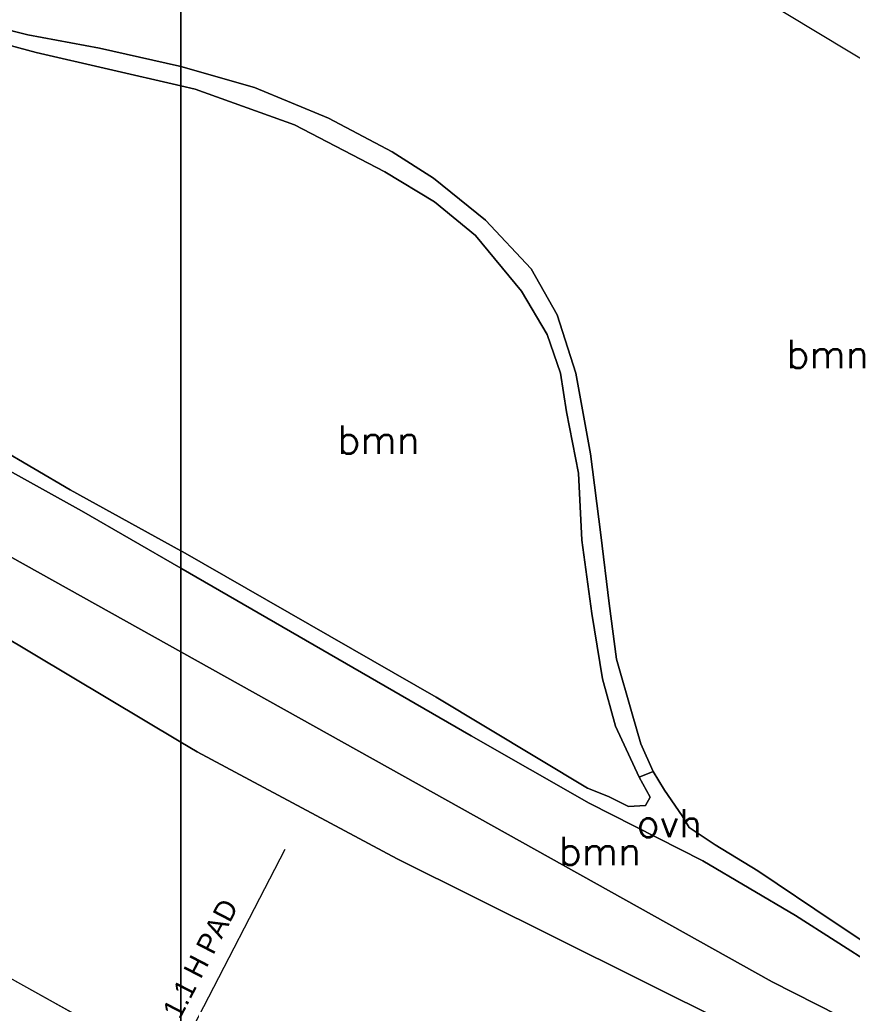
# Model space of a CAD drawing. Header units: millimetres. Extents: x 129727 to 131402, y 399018 to 399724.
# Tile 22 of 60: x 129986 to 130059, y 399451 to 399538. Entities that reach past the tile are written whole.
import ezdxf
from ezdxf.enums import TextEntityAlignment as Align

# ---------------------------------------------------------------- set-up
doc = ezdxf.new("R2010")
doc.units = ezdxf.units.MM
doc.layers.add('EWD-EM-NW-MATEN', color=1, linetype='Continuous', lineweight=25)
for name, color, linetype in [('HTI_grens RWS', 162, 'FENCELINE1'), ('MDI-VL-BEPLANTING', 7, 'Continuous'), ('MDI-VL-GRAS', 7, 'Continuous'), ('MDI-VL-TALUD', 7, 'Continuous'), ('MDI-VL-VERHARDING', 7, 'Continuous'), ('MDI-VL-WATER', 7, 'Continuous'), ('MDI-XX-BEPLANTING', 80, 'Continuous'), ('MDI-XX-DAMWAND', 252, 'Continuous'), ('MDI-XX-TALUD', 84, 'Continuous'), ('MDI-XX-TERREINAFSCH', 253, 'Continuous'), ('MDI-XX-VERHARDING', 30, 'Continuous')]:
    doc.layers.add(name, color=color, linetype=linetype)
doc.styles.add('ROMANS25', font='ROMANS.shx', dxfattribs={"height": 2.5})
doc.styles.add('rtw_iso', font='iso-rtw.shx')
doc.linetypes.add('FENCELINE1', pattern='A,6.35,-2.54,[133,ltypeshp.shx,S=2.54,R=0,X=-2.54,Y=0],-2.54,25.4', length=36.83)

msp = doc.modelspace()

# ---------------------------------------------------------------- linework, layer by layer
at = {"layer": 'EWD-EM-NW-MATEN'}
msp.add_line((130009.218, 399464.465), (129993.812, 399434.735), dxfattribs=at)
at = {"layer": 'HTI_grens RWS', "linetype": 'FENCELINE1', "ltscale": 0.2}
msp.add_lwpolyline([(130000, 399570.805), (130028.392, 399553.827), (130045.503, 399543.384), (130086.535, 399518.668), (130105.025, 399507.446), (130117.293, 399500), (130129.173, 399492.79), (130137.529, 399487.96), (130155.23, 399477.728), (130186.092, 399459.042), (130197.306, 399452.359), (130213.584, 399442.634), (130247.233, 399473.654), (130250.518, 399477.184), (130337.508, 399388.175), (130347.361, 399391.311), (130410.656, 399411.458)], dxfattribs=at)
at = {"layer": 'MDI-VL-BEPLANTING'}
for p, q in [((130000, 399576.812), (130000, 399533.808)), ((130000, 399533.808), (130000, 399576.812)), ((129976.281, 399537.953), (129987.205, 399535.05)), ((129986.46, 399536.596), (129979.928, 399538.284)), ((129992.815, 399535.438), (129986.46, 399536.596)), ((129987.205, 399535.05), (130000, 399532.096)), ((129999.883, 399533.841), (129992.815, 399535.438)), ((130000, 399533.808), (129999.883, 399533.841)), ((130006.532, 399531.951), (130000, 399533.808)), ((130000, 399532.096), (130000, 399490.927)), ((130000, 399532.096), (130001.283, 399531.8)), ((130000, 399490.927), (130000, 399532.096)), ((130000, 399532.096), (130000, 399532.096)), ((130001.283, 399531.8), (130010.063, 399528.628)), ((130013.075, 399529.23), (130006.532, 399531.951)), ((130018.719, 399526.251), (130013.075, 399529.23)), ((130010.063, 399528.628), (130018.066, 399524.485)), ((130022.365, 399523.926), (130018.719, 399526.251)), ((130018.066, 399524.485), (130022.47, 399521.817)), ((130026.995, 399520.211), (130022.365, 399523.926)), ((130022.47, 399521.817), (130026.112, 399518.834)), ((130031.032, 399515.893), (130026.995, 399520.211)), ((130026.112, 399518.834), (130030.169, 399513.916)), ((130033.316, 399511.812), (130031.032, 399515.893)), ((130030.169, 399513.916), (130032.456, 399510.066)), ((130034.968, 399506.652), (130033.316, 399511.812)), ((130032.456, 399510.066), (130033.626, 399506.657)), ((129969.538, 399506.443), (129991.21, 399494.456)), ((130033.626, 399506.657), (130034.15, 399503.238)), ((130036.267, 399499.495), (130034.968, 399506.652)), ((130034.15, 399503.238), (130035.218, 399497.794)), ((129990.219, 399496.312), (129983.593, 399500.198)), ((130037.202, 399492.334), (130036.267, 399499.495)), ((130035.218, 399497.794), (130035.503, 399491.855)), ((130000, 399490.927), (129990.219, 399496.312)), ((130000, 399481.984), (129978.171, 399494.165)), ((129978.171, 399494.165), (130000, 399481.984)), ((129991.21, 399494.456), (130000, 399489.379)), ((130037.924, 399486.262), (130037.202, 399492.334)), ((130035.503, 399491.855), (130036.401, 399485.36)), ((130000.174, 399490.831), (130000, 399490.927)), ((130022.621, 399477.969), (130000.174, 399490.831)), ((130000, 399489.379), (130000, 399481.984)), ((130000, 399481.984), (130000, 399489.379)), ((130000, 399489.379), (130025.705, 399474.534)), ((130000, 399473.975), (129977.383, 399487.493)), ((130038.592, 399481.331), (130037.924, 399486.262)), ((130036.401, 399485.36), (130037.339, 399479.592)), ((130000, 399481.984), (130000, 399481.984)), ((130000, 399481.984), (130000, 399473.975)), ((130000, 399481.984), (130000, 399481.984)), ((130000, 399473.975), (130000, 399481.984)), ((130000, 399481.984), (130052.37, 399452.759)), ((130052.37, 399452.759), (130000, 399481.984)), ((130000, 399481.984), (130000, 399481.984)), ((130039.961, 399476.479), (130038.592, 399481.331)), ((130037.339, 399479.592), (130038.485, 399475.394)), ((130036.014, 399469.894), (130022.621, 399477.969)), ((130040.747, 399473.818), (130039.961, 399476.479)), ((130038.485, 399475.394), (130040.598, 399470.863)), ((130025.705, 399474.534), (130036.171, 399468.581)), ((130001.45, 399473.108), (130000, 399473.975)), ((130019.166, 399463.627), (130001.45, 399473.108)), ((130041.838, 399471.369), (130040.747, 399473.818)), ((130042.843, 399469.709), (130041.838, 399471.369)), ((130040.598, 399470.863), (130041.566, 399469.097)), ((130037.865, 399469.162), (130036.014, 399469.894)), ((130044.384, 399467.455), (130042.843, 399469.709)), ((130039.636, 399468.265), (130037.865, 399469.162)), ((130041.566, 399469.097), (130041.147, 399468.373)), ((130036.171, 399468.581), (130046.231, 399463.454)), ((130041.147, 399468.373), (130039.636, 399468.265)), ((130045.01, 399466.43), (130044.384, 399467.455)), ((130047.326, 399464.882), (130045.01, 399466.43)), ((130051.086, 399462.584), (130047.326, 399464.882)), ((130040.428, 399453.057), (130019.166, 399463.627)), ((130046.231, 399463.454), (130054.422, 399458.611)), ((130057.84, 399458.024), (130051.086, 399462.584)), ((130054.422, 399458.611), (130068.777, 399449.449)), ((130062.735, 399454.791), (130057.84, 399458.024)), ((130059.691, 399443.477), (130040.428, 399453.057)), ((130052.37, 399452.759), (130076.691, 399440.408)), ((130076.691, 399440.408), (130052.37, 399452.759))]:
    msp.add_line(p, q, dxfattribs=at)
at = {"layer": 'MDI-VL-GRAS'}
for p, q in [((129987.205, 399535.05), (129976.281, 399537.953)), ((129979.928, 399538.284), (129986.46, 399536.596)), ((129986.46, 399536.596), (129992.815, 399535.438)), ((130000, 399532.096), (129987.205, 399535.05)), ((129992.815, 399535.438), (129999.883, 399533.841)), ((129999.883, 399533.841), (130000, 399533.808)), ((130000, 399533.808), (130000, 399532.096)), ((130000, 399533.808), (130000, 399533.808)), ((130000, 399532.096), (130000, 399533.808)), ((130000, 399533.808), (130006.532, 399531.951)), ((130001.283, 399531.8), (130000, 399532.096)), ((130010.063, 399528.628), (130001.283, 399531.8)), ((130006.532, 399531.951), (130013.075, 399529.23)), ((130013.075, 399529.23), (130018.719, 399526.251)), ((130018.066, 399524.485), (130010.063, 399528.628)), ((130018.719, 399526.251), (130022.365, 399523.926)), ((130022.47, 399521.817), (130018.066, 399524.485)), ((130022.365, 399523.926), (130026.995, 399520.211)), ((130026.112, 399518.834), (130022.47, 399521.817)), ((130026.995, 399520.211), (130031.032, 399515.893)), ((130030.169, 399513.916), (130026.112, 399518.834)), ((130031.032, 399515.893), (130033.316, 399511.812)), ((130032.456, 399510.066), (130030.169, 399513.916)), ((130033.316, 399511.812), (130034.968, 399506.652)), ((130033.626, 399506.657), (130032.456, 399510.066)), ((130034.15, 399503.238), (130033.626, 399506.657)), ((130034.968, 399506.652), (130036.267, 399499.495)), ((130035.218, 399497.794), (130034.15, 399503.238)), ((130036.267, 399499.495), (130037.202, 399492.334)), ((130035.503, 399491.855), (130035.218, 399497.794)), ((130037.202, 399492.334), (130037.924, 399486.262)), ((130036.401, 399485.36), (130035.503, 399491.855)), ((130037.924, 399486.262), (130038.592, 399481.331)), ((130037.339, 399479.592), (130036.401, 399485.36)), ((130038.592, 399481.331), (130039.961, 399476.479)), ((130038.485, 399475.394), (130037.339, 399479.592)), ((130039.961, 399476.479), (130040.747, 399473.818)), ((130040.598, 399470.863), (130038.485, 399475.394)), ((130040.747, 399473.818), (130041.838, 399471.369)), ((130041.838, 399471.369), (130040.598, 399470.863)), ((130041.838, 399471.369), (130041.838, 399471.369)), ((129980.079, 399455.749), (130000, 399444.676))]:
    msp.add_line(p, q, dxfattribs=at)
at = {"layer": 'MDI-VL-TALUD'}
for p, q in [((129978.171, 399494.165), (130000, 399481.984)), ((130000, 399473.975), (129977.383, 399487.493)), ((130000, 399481.984), (130000, 399473.975)), ((130000, 399481.984), (130000, 399481.984)), ((130000, 399473.975), (130000, 399481.984)), ((130000, 399481.984), (130052.37, 399452.759)), ((130001.45, 399473.108), (130000, 399473.975)), ((130019.166, 399463.627), (130001.45, 399473.108)), ((130040.428, 399453.057), (130019.166, 399463.627)), ((129980.079, 399455.749), (130000, 399444.676)), ((130059.691, 399443.477), (130040.428, 399453.057)), ((130052.37, 399452.759), (130076.691, 399440.408))]:
    msp.add_line(p, q, dxfattribs=at)
at = {"layer": 'MDI-VL-VERHARDING'}
for p, q in [((129991.21, 399494.456), (129969.538, 399506.443)), ((129983.593, 399500.198), (129990.219, 399496.312)), ((129990.219, 399496.312), (130000, 399490.927)), ((130000, 399489.379), (129991.21, 399494.456)), ((130000, 399490.927), (130000, 399489.379)), ((130000, 399490.927), (130000, 399490.927)), ((130000, 399489.379), (130000, 399490.927)), ((130000, 399490.927), (130000.174, 399490.831)), ((130000.174, 399490.831), (130022.621, 399477.969)), ((130025.705, 399474.534), (130000, 399489.379)), ((130022.621, 399477.969), (130036.014, 399469.894)), ((130036.171, 399468.581), (130025.705, 399474.534)), ((130040.598, 399470.863), (130041.838, 399471.369)), ((130041.838, 399471.369), (130042.843, 399469.709)), ((130041.566, 399469.097), (130040.598, 399470.863)), ((130036.014, 399469.894), (130037.865, 399469.162)), ((130042.843, 399469.709), (130044.384, 399467.455)), ((130037.865, 399469.162), (130039.636, 399468.265)), ((130041.147, 399468.373), (130041.566, 399469.097)), ((130046.231, 399463.454), (130036.171, 399468.581)), ((130039.636, 399468.265), (130041.147, 399468.373)), ((130044.384, 399467.455), (130045.01, 399466.43)), ((130045.01, 399466.43), (130047.326, 399464.882)), ((130047.326, 399464.882), (130051.086, 399462.584)), ((130054.422, 399458.611), (130046.231, 399463.454)), ((130051.086, 399462.584), (130057.84, 399458.024)), ((130068.777, 399449.449), (130054.422, 399458.611)), ((130057.84, 399458.024), (130062.735, 399454.791))]:
    msp.add_line(p, q, dxfattribs=at)
at = {"layer": 'MDI-VL-WATER'}
for p, q in [((129977.383, 399487.493), (130000, 399473.975)), ((130000, 399473.975), (130000, 399444.676)), ((130000, 399444.676), (130000, 399473.975)), ((130000, 399473.975), (130001.45, 399473.108)), ((130001.45, 399473.108), (130019.166, 399463.627)), ((130019.166, 399463.627), (130040.428, 399453.057)), ((130000, 399444.676), (129980.079, 399455.749)), ((130040.428, 399453.057), (130059.691, 399443.477))]:
    msp.add_line(p, q, dxfattribs=at)
at = {"layer": 'MDI-XX-DAMWAND'}
msp.add_line((129980.079, 399455.749), (130000, 399444.676), dxfattribs=at)
at = {"layer": 'MDI-XX-TALUD'}
for p, q in [((130000, 399481.984), (129978.171, 399494.165)), ((129977.383, 399487.493), (130000, 399473.975)), ((130052.37, 399452.759), (130000, 399481.984)), ((130076.691, 399440.408), (130052.37, 399452.759))]:
    msp.add_line(p, q, dxfattribs=at)
at = {"layer": 'MDI-XX-TERREINAFSCH'}
for p, q in [((129987.205, 399535.05), (129976.281, 399537.953)), ((129979.928, 399538.284), (129986.46, 399536.596)), ((129986.46, 399536.596), (129992.815, 399535.438)), ((130000, 399532.096), (129987.205, 399535.05)), ((129992.815, 399535.438), (129999.883, 399533.841)), ((129999.883, 399533.841), (130000, 399533.808)), ((130000, 399533.808), (130006.532, 399531.951)), ((130001.283, 399531.8), (130000, 399532.096)), ((130010.063, 399528.628), (130001.283, 399531.8)), ((130006.532, 399531.951), (130013.075, 399529.23)), ((130013.075, 399529.23), (130018.719, 399526.251)), ((130018.066, 399524.485), (130010.063, 399528.628)), ((130018.719, 399526.251), (130022.365, 399523.926)), ((130022.47, 399521.817), (130018.066, 399524.485)), ((130022.365, 399523.926), (130026.995, 399520.211)), ((130026.112, 399518.834), (130022.47, 399521.817)), ((130026.995, 399520.211), (130031.032, 399515.893)), ((130030.169, 399513.916), (130026.112, 399518.834)), ((130031.032, 399515.893), (130033.316, 399511.812)), ((130032.456, 399510.066), (130030.169, 399513.916)), ((130033.316, 399511.812), (130034.968, 399506.652)), ((130033.626, 399506.657), (130032.456, 399510.066)), ((129991.21, 399494.456), (129969.538, 399506.443)), ((130034.15, 399503.238), (130033.626, 399506.657)), ((130034.968, 399506.652), (130036.267, 399499.495)), ((130035.218, 399497.794), (130034.15, 399503.238)), ((129983.593, 399500.198), (129990.219, 399496.312)), ((130036.267, 399499.495), (130037.202, 399492.334)), ((130035.503, 399491.855), (130035.218, 399497.794)), ((129990.219, 399496.312), (130000, 399490.927)), ((130000, 399489.379), (129991.21, 399494.456)), ((130037.202, 399492.334), (130037.924, 399486.262)), ((130036.401, 399485.36), (130035.503, 399491.855)), ((130000, 399490.927), (130000.174, 399490.831)), ((130000.174, 399490.831), (130022.621, 399477.969)), ((130025.705, 399474.534), (130000, 399489.379)), ((130037.924, 399486.262), (130038.592, 399481.331)), ((130037.339, 399479.592), (130036.401, 399485.36)), ((130038.592, 399481.331), (130039.961, 399476.479)), ((130038.485, 399475.394), (130037.339, 399479.592)), ((130022.621, 399477.969), (130036.014, 399469.894)), ((130039.961, 399476.479), (130040.747, 399473.818)), ((130040.598, 399470.863), (130038.485, 399475.394)), ((130036.171, 399468.581), (130025.705, 399474.534)), ((130000, 399473.975), (130001.45, 399473.108)), ((130001.45, 399473.108), (130019.166, 399463.627)), ((130040.747, 399473.818), (130041.838, 399471.369)), ((130040.598, 399470.863), (130041.838, 399471.369)), ((130041.838, 399471.369), (130042.843, 399469.709)), ((130041.566, 399469.097), (130040.598, 399470.863)), ((130036.014, 399469.894), (130037.865, 399469.162)), ((130042.843, 399469.709), (130044.384, 399467.455)), ((130037.865, 399469.162), (130039.636, 399468.265)), ((130041.147, 399468.373), (130041.566, 399469.097)), ((130046.231, 399463.454), (130036.171, 399468.581)), ((130039.636, 399468.265), (130041.147, 399468.373)), ((130044.384, 399467.455), (130045.01, 399466.43)), ((130045.01, 399466.43), (130047.326, 399464.882)), ((130047.326, 399464.882), (130051.086, 399462.584)), ((130019.166, 399463.627), (130040.428, 399453.057)), ((130054.422, 399458.611), (130046.231, 399463.454)), ((130051.086, 399462.584), (130057.84, 399458.024)), ((130068.777, 399449.449), (130054.422, 399458.611)), ((130057.84, 399458.024), (130062.735, 399454.791)), ((130040.428, 399453.057), (130059.691, 399443.477))]:
    msp.add_line(p, q, dxfattribs=at)

# ---------------------------------------------------------------- texts
at = {"layer": 'EWD-EM-NW-MATEN', "insert": (130001.736, 399454.814), "char_height": 1.8, "attachment_point": 5, "rotation": 62.6069, "style": 'rtw_iso'}
msp.add_mtext('1.1 H PAD', dxfattribs=at)
at = {"layer": 'MDI-XX-BEPLANTING', "style": 'ROMANS25'}
for p in [(130057.266, 399508.354), (130017.506, 399500.767), (130037.103, 399464.335)]:
    msp.add_text('bmn', height=2.5, dxfattribs=at).set_placement(p, align=Align.MIDDLE_CENTER)
at = {"layer": 'MDI-XX-VERHARDING', "style": 'ROMANS25'}
msp.add_text('ovh', height=2.5, dxfattribs=at).set_placement((130043.258, 399466.798), align=Align.MIDDLE_CENTER)

doc.saveas('drawing.dxf')
